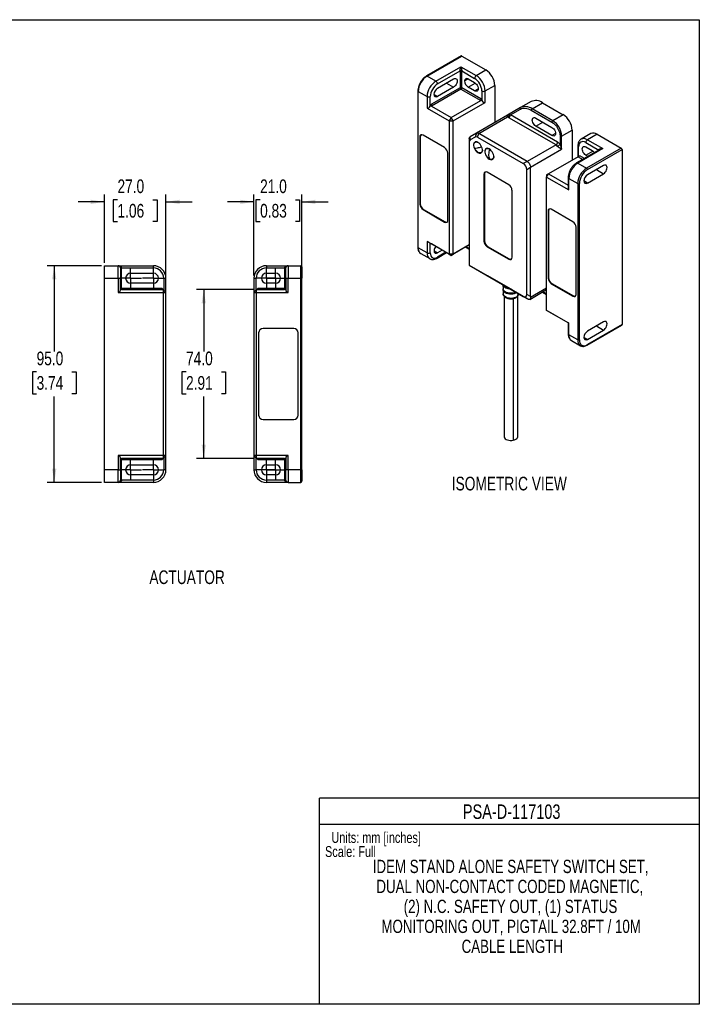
# Model space of a CAD drawing. Header units: millimetres. Extents: x 0 to 559, y 0 to 432.
# Tile 2 of 2: x 261 to 559, y 0 to 432. Entities that reach past the tile are written whole.
import ezdxf

# ---------------------------------------------------------------- set-up
doc = ezdxf.new("R2010")
doc.units = ezdxf.units.MM
doc.linetypes.add('CENTERX2', pattern=[20.32, 12.7, -2.54, 2.54, -2.54])
doc.layers.add('CENTER', color=40, linetype='CENTERX2')
doc.layers.add('DIMENSIONS', color=140, linetype='Continuous', lineweight=25)
doc.layers.add('TEXT', color=140, linetype='Continuous', lineweight=25)
doc.styles.add('SLDTEXTSTYLE0', font='TXT', dxfattribs={"width": 0.75})
doc.dimstyles.new('SLDDIMSTYLE1', dxfattribs={"dimtxt": 6, "dimasz": 6, "dimexe": 0, "dimexo": 0.0625, "dimgap": 1.5, "dimtad": 0, "dimtih": 1, "dimtoh": 1, "dimdec": 1, "dimrnd": 1e-09, "dimzin": 4, "dimdsep": 46, "dimtxsty": 'SLDTEXTSTYLE0', "dimsah": 1, "dimcen": 0.09, "dimadec": 0, "dimazin": 1, "dimtfac": 1, "dimtdec": 1, "dimtofl": 0, "dimtmove": 0, "dimatfit": 3, "dimfxl": 0, "dimfrac": 2, "dimtolj": 1, "dimtzin": 12, "dimarcsym": 0})
doc.dimstyles.new('SLDDIMSTYLE2', dxfattribs={"dimtxt": 6, "dimasz": 6, "dimexe": 0, "dimexo": 0.0625, "dimgap": 1.5, "dimtad": 0, "dimtih": 1, "dimtoh": 1, "dimdec": 1, "dimrnd": 1e-09, "dimzin": 4, "dimdsep": 46, "dimtxsty": 'SLDTEXTSTYLE0', "dimsah": 1, "dimcen": 0.09, "dimadec": 0, "dimazin": 1, "dimtfac": 1, "dimtdec": 1, "dimtmove": 0, "dimatfit": 0, "dimfxl": 0, "dimfrac": 2, "dimtolj": 1, "dimtzin": 12, "dimarcsym": 0})

# ---------------------------------------------------------------- blocks, each defined once
blk = doc.blocks.new('SW_NOTE_0')
at = {"layer": 'TEXT', "color": 0, "char_height": 6, "attachment_point": 1, "style": 'SLDTEXTSTYLE0'}
for s, insert in [('NOTES:', (0, 7.73)), ('1. DIMENSIONS CAN BE CHANGED BY MANUFACTURER WITHOUT NOTICE.', (4.5, -7.78)), ('2. DIMENSIONS DO NOT IMPLY TOLERANCE.', (4.5, -23.3))]:
    blk.add_mtext(s, dxfattribs=dict(at, insert=insert))
blk = doc.blocks.new('SW_NOTE_0_1')
at = {"layer": 'TEXT', "color": 0, "char_height": 5.8208, "attachment_point": 2, "style": 'SLDTEXTSTYLE0'}
for s, insert in [('IDEM STAND ALONE SAFETY SWITCH SET,', (72.21, 7.5)), ('DUAL NON-CONTACT CODED MAGNETIC,', (71.84, -1.26)), ('(2) N.C. SAFETY OUT, (1) STATUS', (72.14, -10.02)), ('MONITORING OUT, PIGTAIL 32.8FT / 10M', (72.43, -18.78)), ('CABLE LENGTH', (72.92, -27.54))]:
    blk.add_mtext(s, dxfattribs=dict(at, insert=insert))
blk = doc.blocks.new('_D_8')
at = {"layer": 'DIMENSIONS'}
for p, q in [((296.5, 323.91), (272.59, 323.91)), ((275.77, 323.91), (275.77, 286.27)), ((268.01, 277.3), (266.18, 277.3)), ((266.18, 277.3), (266.18, 267.77)), ((283.52, 277.3), (285.35, 277.3)), ((285.35, 277.3), (285.35, 267.77)), ((266.18, 267.77), (268.01, 267.77)), ((285.35, 267.77), (283.52, 267.77)), ((275.77, 228.91), (275.77, 266.55)), ((296.5, 228.91), (272.59, 228.91))]:
    blk.add_line(p, q, dxfattribs=at)
for points in [[(275.77, 323.91), (274.84, 317.91), (276.69, 317.91)], [(275.77, 228.91), (276.69, 234.91), (274.84, 234.91)]]:
    blk.add_solid(points, dxfattribs=at)
at = {"layer": 'DIMENSIONS', "char_height": 6, "attachment_point": 1, "style": 'SLDTEXTSTYLE0'}
for s, insert in [('95.0', (268.01, 286.25)), ('3.74', (268.01, 275.51))]:
    blk.add_mtext(s, dxfattribs=dict(at, insert=insert))
blk = doc.blocks.new('_D_9')
at = {"layer": 'DIMENSIONS'}
for p, q in [((297.77, 325.18), (297.77, 355.09)), ((324.77, 313.48), (324.77, 355.09)), ((297.77, 351.91), (286.23, 351.91)), ((303.51, 352.8), (301.68, 352.8)), ((301.68, 352.8), (301.68, 343.27)), ((319.02, 352.8), (320.85, 352.8)), ((320.85, 352.8), (320.85, 343.27)), ((324.77, 351.91), (336.3, 351.91)), ((301.68, 343.27), (303.51, 343.27)), ((320.85, 343.27), (319.02, 343.27))]:
    blk.add_line(p, q, dxfattribs=at)
for points in [[(297.77, 351.91), (291.77, 352.84), (291.77, 350.99)], [(324.77, 351.91), (330.77, 350.99), (330.77, 352.84)]]:
    blk.add_solid(points, dxfattribs=at)
at = {"layer": 'DIMENSIONS', "char_height": 6, "attachment_point": 1, "style": 'SLDTEXTSTYLE0'}
for s, insert in [('27.0', (303.51, 361.75)), ('1.06', (303.51, 351.01))]:
    blk.add_mtext(s, dxfattribs=dict(at, insert=insert))
blk = doc.blocks.new('SW_CENTERMARKSYMBOL_4')
at = {"layer": 'CENTER', "color": 0}
for p, q in [((0, 2.54), (0, 4.74)), ((-2.54, 0), (-4.74, 0)), ((0, 0), (-2.54, 0)), ((0, 0), (0, 2.54)), ((0, 0), (0, -2.54)), ((0, 0), (2.54, 0)), ((2.54, 0), (4.74, 0)), ((0, -2.54), (0, -4.74))]:
    blk.add_line(p, q, dxfattribs=at)
blk = doc.blocks.new('SW_CENTERMARKSYMBOL_5')
at = {"layer": 'CENTER', "color": 0}
for p, q in [((0, 2.54), (0, 4.74)), ((-2.54, 0), (-4.74, 0)), ((0, 0), (-2.54, 0)), ((0, 0), (0, 2.54)), ((0, 0), (0, -2.54)), ((0, 0), (2.54, 0)), ((2.54, 0), (4.74, 0)), ((0, -2.54), (0, -4.74))]:
    blk.add_line(p, q, dxfattribs=at)
blk = doc.blocks.new('SW_CENTERMARKSYMBOL_6')
at = {"layer": 'CENTER', "color": 0}
for p, q in [((0, 2.54), (0, 4.74)), ((-2.54, 0), (-4.74, 0)), ((0, 0), (-2.54, 0)), ((0, 0), (0, 2.54)), ((0, 0), (0, -2.54)), ((0, 0), (2.54, 0)), ((2.54, 0), (4.74, 0)), ((0, -2.54), (0, -4.74))]:
    blk.add_line(p, q, dxfattribs=at)
blk = doc.blocks.new('SW_CENTERMARKSYMBOL_7')
at = {"layer": 'CENTER', "color": 0}
for p, q in [((0, 2.54), (0, 4.74)), ((-2.54, 0), (-4.74, 0)), ((0, 0), (-2.54, 0)), ((0, 0), (0, 2.54)), ((0, 0), (0, -2.54)), ((0, 0), (2.54, 0)), ((2.54, 0), (4.74, 0)), ((0, -2.54), (0, -4.74))]:
    blk.add_line(p, q, dxfattribs=at)
blk = doc.blocks.new('_D_10')
at = {"layer": 'DIMENSIONS'}
for p, q in [((363.35, 319.68), (363.35, 355.09)), ((384.35, 321.88), (384.35, 355.09)), ((363.35, 351.91), (351.81, 351.91)), ((366.09, 352.8), (364.26, 352.8)), ((364.26, 352.8), (364.26, 343.27)), ((381.61, 352.8), (383.44, 352.8)), ((383.44, 352.8), (383.44, 343.27)), ((384.35, 351.91), (395.89, 351.91)), ((364.26, 343.27), (366.09, 343.27)), ((383.44, 343.27), (381.61, 343.27))]:
    blk.add_line(p, q, dxfattribs=at)
for points in [[(363.35, 351.91), (357.35, 352.84), (357.35, 350.99)], [(384.35, 351.91), (390.35, 350.99), (390.35, 352.84)]]:
    blk.add_solid(points, dxfattribs=at)
at = {"layer": 'DIMENSIONS', "char_height": 6, "attachment_point": 1, "style": 'SLDTEXTSTYLE0'}
for s, insert in [('21.0', (366.09, 361.75)), ('0.83', (366.09, 351.01))]:
    blk.add_mtext(s, dxfattribs=dict(at, insert=insert))
blk = doc.blocks.new('_D_11')
at = {"layer": 'DIMENSIONS'}
for p, q in [((363.28, 313.41), (338.17, 313.41)), ((341.35, 313.41), (341.35, 286.27)), ((333.59, 277.3), (331.76, 277.3)), ((331.76, 277.3), (331.76, 267.77)), ((349.11, 277.3), (350.94, 277.3)), ((350.94, 277.3), (350.94, 267.77)), ((331.76, 267.77), (333.59, 267.77)), ((350.94, 267.77), (349.11, 267.77)), ((341.35, 239.41), (341.35, 266.55)), ((363.28, 239.41), (338.17, 239.41))]:
    blk.add_line(p, q, dxfattribs=at)
for points in [[(341.35, 313.41), (340.43, 307.41), (342.27, 307.41)], [(341.35, 239.41), (342.27, 245.41), (340.43, 245.41)]]:
    blk.add_solid(points, dxfattribs=at)
at = {"layer": 'DIMENSIONS', "char_height": 6, "attachment_point": 1, "style": 'SLDTEXTSTYLE0'}
for s, insert in [('74.0', (333.59, 286.25)), ('2.91', (333.59, 275.51))]:
    blk.add_mtext(s, dxfattribs=dict(at, insert=insert))
blk = doc.blocks.new('SW_CENTERMARKSYMBOL_8')
at = {"layer": 'CENTER', "color": 0}
for p, q in [((0, 2.54), (0, 4.74)), ((-2.54, 0), (-4.74, 0)), ((0, 0), (-2.54, 0)), ((0, 0), (0, 2.54)), ((0, 0), (0, -2.54)), ((0, 0), (2.54, 0)), ((2.54, 0), (4.74, 0)), ((0, -2.54), (0, -4.74))]:
    blk.add_line(p, q, dxfattribs=at)
blk = doc.blocks.new('SW_CENTERMARKSYMBOL_9')
at = {"layer": 'CENTER', "color": 0}
for p, q in [((0, 2.54), (0, 4.74)), ((-2.54, 0), (-4.74, 0)), ((0, 0), (-2.54, 0)), ((0, 0), (0, 2.54)), ((0, 0), (0, -2.54)), ((0, 0), (2.54, 0)), ((2.54, 0), (4.74, 0)), ((0, -2.54), (0, -4.74))]:
    blk.add_line(p, q, dxfattribs=at)
blk = doc.blocks.new('SW_CENTERMARKSYMBOL_10')
at = {"layer": 'CENTER', "color": 0}
for p, q in [((0, 2.54), (0, 4.74)), ((-2.54, 0), (-4.74, 0)), ((0, 0), (-2.54, 0)), ((0, 0), (0, 2.54)), ((0, 0), (0, -2.54)), ((0, 0), (2.54, 0)), ((2.54, 0), (4.74, 0)), ((0, -2.54), (0, -4.74))]:
    blk.add_line(p, q, dxfattribs=at)
blk = doc.blocks.new('SW_CENTERMARKSYMBOL_11')
at = {"layer": 'CENTER', "color": 0}
for p, q in [((0, 2.54), (0, 4.74)), ((-2.54, 0), (-4.74, 0)), ((0, 0), (-2.54, 0)), ((0, 0), (0, 2.54)), ((0, 0), (0, -2.54)), ((0, 0), (2.54, 0)), ((2.54, 0), (4.74, 0)), ((0, -2.54), (0, -4.74))]:
    blk.add_line(p, q, dxfattribs=at)

msp = doc.modelspace()

# ---------------------------------------------------------------- linework, layer by layer
at = {"color": 7, "linetype": 'Continuous'}
for p, q in [((0, 431.8), (558.8, 431.8)), ((558.8, 431.8), (558.8, 0)), ((558.8, 0), (0, 0))]:
    msp.add_line(p, q, dxfattribs=at)
for p, q in [((454.3, 415.89), (439.1, 407.11)), ((439.35, 407.09), (454.55, 415.86)), ((454.55, 415.86), (465.16, 409.74)), ((443.24, 404.84), (454.2, 411.17)), ((454.2, 411.17), (460.91, 407.29)), ((443.24, 404.84), (439.35, 407.09)), ((443.94, 403.62), (453.84, 409.33)), ((453.84, 409.33), (453.84, 401.98)), ((454.55, 409.33), (460.21, 406.06)), ((454.55, 401.98), (454.55, 409.33)), ((460.91, 407.29), (465.16, 409.74)), ((453.84, 401.98), (441.26, 394.72)), ((443.94, 401.74), (451.01, 405.82)), ((451.01, 402.23), (443.94, 398.14)), ((447.9, 404.02), (451.01, 402.23)), ((462.89, 397.16), (454.55, 401.98)), ((455.82, 404.92), (457.38, 405.82)), ((457.38, 405.82), (460.21, 404.19)), ((457.38, 402.23), (460.47, 404.01)), ((460.21, 400.59), (457.38, 402.23)), ((464.8, 400.55), (469.05, 403)), ((469.05, 403), (469.05, 386.67)), ((435.31, 400.55), (435.31, 331.96)), ((435.46, 400.35), (439.35, 398.1)), ((435.46, 331.76), (435.46, 400.35)), ((439.35, 398.1), (439.35, 393.04)), ((440.76, 393.86), (440.76, 398.1)), ((454.2, 401.37), (441.26, 393.9)), ((442.39, 399.04), (443.94, 398.14)), ((454.2, 401.37), (462.89, 396.35)), ((460.21, 400.59), (461.76, 401.49)), ((463.39, 400.55), (463.39, 396.31)), ((464.8, 395.49), (464.8, 400.55)), ((439.35, 393.04), (449.1, 387.41)), ((441.26, 394.72), (440.76, 393.86)), ((441.26, 393.9), (449.95, 388.88)), ((449.95, 388.88), (462.89, 396.35)), ((450.8, 387.41), (464.8, 395.49)), ((462.89, 397.16), (463.39, 396.31)), ((480.41, 393.24), (474.64, 389.9)), ((485.01, 395.89), (480.41, 393.24)), ((485.41, 392.74), (490.01, 395.39)), ((490.01, 395.39), (499.1, 390.14)), ((449.95, 388.88), (449.1, 387.41)), ((450.8, 387.41), (449.95, 388.88)), ((474.64, 389.9), (460.99, 382.03)), ((461.99, 381.93), (474.68, 389.25)), ((474.61, 389.85), (474.64, 389.9)), ((474.64, 389.9), (474.74, 389.95)), ((495.92, 376.88), (475.2, 388.83)), ((475.91, 390.06), (480.31, 392.6)), ((496.62, 378.1), (475.91, 390.06)), ((485.06, 392.13), (494.15, 386.88)), ((494.5, 387.49), (485.41, 392.74)), ((487.08, 388.67), (494.15, 384.59)), ((499.1, 390.14), (494.5, 387.49)), ((449.1, 387.41), (449.1, 328.94)), ((449.1, 387.41), (450.8, 387.41)), ((450.8, 328.94), (450.8, 387.41)), ((487.08, 385.08), (490.19, 386.88)), ((494.15, 381), (487.08, 385.08)), ((436.16, 380.34), (436.38, 380.47)), ((436.16, 380.34), (436.16, 350.95)), ((436.38, 380.47), (436.38, 351.07)), ((447.05, 375.69), (437.58, 381.16)), ((460.97, 382.01), (458.31, 380.48)), ((458.31, 379.09), (458.31, 380.48)), ((460.47, 380.34), (458.31, 379.09)), ((460.97, 382.01), (460.47, 380.34)), ((461.53, 380.23), (462.03, 381.91)), ((461.53, 380.23), (481.55, 368.68)), ((483.24, 369.66), (462.03, 381.91)), ((495.7, 381.9), (494.15, 381)), ((497.68, 380.76), (497.68, 377.16)), ((498.39, 380.76), (502.99, 383.41)), ((498.39, 375.04), (498.39, 380.76)), ((502.99, 383.41), (502.99, 370.18)), ((511.2, 381.84), (506.95, 379.4)), ((513.95, 381.57), (509.7, 379.12)), ((513.95, 381.57), (524.55, 375.45)), ((457.87, 379.51), (457.87, 378.12)), ((457.87, 378.12), (457.87, 324.13)), ((460.73, 378.24), (460.44, 378.07)), ((495.92, 376.88), (483.33, 369.61)), ((505.52, 376.47), (505.52, 371.65)), ((505.81, 371.82), (505.81, 376.06)), ((509, 377.9), (514.65, 374.63)), ((509, 376.02), (511.83, 374.39)), ((509.7, 379.12), (516.42, 375.25)), ((448.47, 343.85), (448.47, 373.24)), ((461.83, 373.57), (461.69, 373.49)), ((463.07, 373.47), (463.26, 373.5)), ((463.09, 373.48), (463.38, 373.65)), ((465.68, 375.38), (465.39, 375.21)), ((484.74, 367.16), (498.39, 375.04)), ((505.6, 371.69), (492.66, 364.22)), ((515.17, 374.86), (504.96, 368.97)), ((516.42, 375.25), (505.46, 368.92)), ((505.6, 371.69), (507.64, 370.52)), ((508.35, 370.92), (506.31, 372.1)), ((509, 372.43), (512.09, 374.21)), ((509.98, 371.86), (509, 372.43)), ((524.55, 375.45), (509.35, 366.67)), ((509.7, 366.06), (524.91, 374.84)), ((514.65, 374.63), (514.71, 374.59)), ((514.65, 374.63), (514.65, 374.56)), ((524.91, 374.84), (524.91, 298.08)), ((466.78, 370.71), (466.64, 370.63)), ((468.02, 370.61), (468.21, 370.64)), ((468.04, 370.62), (468.33, 370.79)), ((483.24, 369.66), (481.55, 368.68)), ((483.05, 366.08), (484.74, 367.06)), ((484.74, 310.35), (484.74, 367.06)), ((505.46, 368.92), (509.35, 366.67)), ((516.77, 367.86), (509.7, 363.77)), ((464.31, 364.1), (464.52, 364.22)), ((464.31, 364.1), (464.31, 334.7)), ((464.52, 364.22), (464.52, 334.82)), ((475.2, 359.44), (465.72, 364.91)), ((483.05, 311.33), (483.05, 366.08)), ((491.81, 362.75), (492.66, 364.22)), ((492.66, 364.22), (491.81, 363.73)), ((491.81, 363.73), (491.81, 362.75)), ((491.81, 304.29), (491.81, 362.75)), ((491.81, 362.75), (501.57, 357.12)), ((492.66, 364.22), (501.28, 359.25)), ((509.7, 360.18), (516.77, 364.26)), ((513.66, 366.06), (516.77, 364.26)), ((501.28, 362.59), (501.28, 357.77)), ((501.57, 362.18), (505.46, 359.94)), ((501.57, 357.12), (501.57, 362.18)), ((505.46, 359.94), (505.46, 291.35)), ((506.17, 291.35), (506.17, 359.94)), ((509.7, 360.18), (508.15, 361.08)), ((476.61, 327.6), (476.61, 356.99)), ((436.16, 350.95), (436.38, 351.07)), ((437.58, 348.5), (437.79, 348.62)), ((437.58, 348.5), (447.05, 343.03)), ((437.79, 348.62), (447.27, 343.15)), ((492.45, 347.85), (492.66, 347.97)), ((492.45, 347.85), (492.45, 318.46)), ((492.66, 347.97), (492.66, 318.58)), ((503.34, 343.2), (493.86, 348.67)), ((447.27, 343.15), (447.05, 343.03)), ((504.75, 311.35), (504.75, 340.75)), ((449.1, 328.94), (439.35, 334.58)), ((439.35, 334.58), (439.35, 329.51)), ((440.76, 333.76), (441.26, 333.47)), ((440.76, 329.51), (440.76, 333.76)), ((449.95, 328.45), (441.26, 333.47)), ((441.26, 333.47), (441.26, 333.47)), ((457.87, 333.03), (449.95, 328.45)), ((457.87, 333.03), (450.8, 328.94)), ((464.31, 334.7), (464.52, 334.82)), ((439.35, 329.51), (435.46, 331.76)), ((436.6, 329.24), (440.49, 327)), ((442.39, 330.45), (443.94, 329.56)), ((443.74, 327.22), (447.91, 329.63)), ((445.99, 330.74), (443.94, 329.56)), ((447.62, 329.8), (443.94, 327.68)), ((450.8, 328.94), (449.1, 328.94)), ((449.1, 328.94), (449.95, 328.45)), ((449.95, 328.45), (450.8, 328.94)), ((456.24, 332.08), (457.87, 331.14)), ((457.87, 331.47), (456.53, 332.25)), ((465.72, 332.25), (465.93, 332.38)), ((465.72, 332.25), (475.2, 326.78)), ((465.93, 332.38), (475.41, 326.91)), ((297.77, 318.41), (297.77, 323.91)), ((297.77, 323.91), (303.77, 323.91)), ((303.77, 318.41), (303.77, 323.91)), ((303.77, 323.91), (319.27, 323.91)), ((319.27, 322.91), (319.27, 323.91)), ((368.85, 323.91), (368.85, 322.91)), ((368.85, 323.91), (378.35, 323.91)), ((378.35, 323.91), (378.35, 318.41)), ((378.35, 323.91), (383.85, 323.91)), ((383.85, 323.91), (383.85, 318.41)), ((457.87, 324.13), (481.55, 310.46)), ((457.87, 324.13), (465.65, 319.64)), ((475.2, 326.78), (475.41, 326.91)), ((304.77, 322.91), (305.27, 322.91)), ((305.27, 313.91), (305.27, 322.91)), ((305.27, 322.91), (319.27, 322.91)), ((309.27, 320.61), (319.27, 320.61)), ((368.85, 322.91), (376.85, 322.91)), ((368.85, 320.61), (372.85, 320.61)), ((376.85, 322.91), (376.85, 313.91)), ((376.85, 322.91), (377.35, 322.91)), ((297.77, 234.41), (297.77, 318.41)), ((297.77, 318.41), (303.77, 318.41)), ((303.77, 318.41), (304.77, 318.41)), ((303.77, 318.41), (303.77, 312.21)), ((304.77, 313.21), (304.77, 318.41)), ((319.27, 316.21), (309.27, 316.21)), ((323.77, 318.41), (323.77, 313.21)), ((323.77, 318.41), (324.77, 318.41)), ((324.77, 312.21), (324.77, 318.41)), ((363.35, 318.41), (364.35, 318.41)), ((363.35, 318.41), (363.35, 312.21)), ((364.35, 313.21), (364.35, 318.41)), ((372.85, 316.21), (368.85, 316.21)), ((377.35, 318.41), (378.35, 318.41)), ((377.35, 318.41), (377.35, 313.21)), ((378.35, 318.41), (383.85, 318.41)), ((378.35, 312.21), (378.35, 318.41)), ((383.85, 318.41), (384.35, 318.41)), ((383.85, 318.41), (383.85, 234.41)), ((384.35, 234.41), (384.35, 318.41)), ((476.91, 313.14), (466.01, 319.43)), ((483.54, 309.31), (469.96, 317.15)), ((469.96, 317.15), (476.68, 313.27)), ((472.65, 315.6), (472.7, 313.79)), ((492.45, 318.46), (492.66, 318.58)), ((493.86, 316.01), (494.08, 316.13)), ((493.86, 316.01), (503.34, 310.54)), ((494.08, 316.13), (503.55, 310.66)), ((303.77, 312.21), (323.57, 312.21)), ((305.27, 313.91), (304.77, 313.91)), ((305.27, 313.41), (305.27, 313.91)), ((323.07, 313.91), (305.27, 313.91)), ((305.27, 313.41), (323.57, 313.41)), ((323.57, 313.41), (323.07, 313.91)), ((323.57, 313.41), (323.57, 312.21)), ((324.77, 312.21), (323.57, 313.41)), ((323.57, 312.21), (323.57, 240.61)), ((323.57, 312.21), (324.77, 312.21)), ((324.77, 240.61), (324.77, 312.21)), ((364.55, 313.41), (363.35, 312.21)), ((363.35, 312.21), (364.55, 312.21)), ((363.35, 312.21), (363.35, 240.61)), ((364.55, 313.41), (365.05, 313.91)), ((364.55, 312.21), (364.55, 313.41)), ((364.55, 313.41), (376.85, 313.41)), ((364.55, 240.61), (364.55, 312.21)), ((364.55, 312.21), (378.35, 312.21)), ((376.85, 313.91), (365.05, 313.91)), ((377.35, 313.91), (376.85, 313.91)), ((376.85, 313.91), (376.85, 313.41)), ((472.71, 313.33), (472.76, 311.51)), ((473.72, 314.76), (473.77, 314.79)), ((476.68, 313.27), (476.68, 313.27)), ((479.11, 311.87), (479.08, 310.63)), ((479.48, 311.51), (479.48, 311.65)), ((484.74, 310.35), (483.05, 311.33)), ((484.43, 309.15), (491.81, 313.41)), ((491.81, 314.09), (484.76, 310.01)), ((489.99, 312.36), (491.81, 311.3)), ((491.81, 311.47), (490.14, 312.44)), ((473.12, 310.56), (473.12, 248.98)), ((477.17, 309.54), (477.17, 247.36)), ((479.12, 248.98), (479.12, 310.57)), ((481.55, 310.46), (483.66, 309.24)), ((503.34, 310.54), (503.55, 310.66)), ((501.57, 298.66), (491.81, 304.29)), ((492.66, 303.8), (491.81, 304.29)), ((501.28, 298.82), (492.66, 303.8)), ((501.28, 298.82), (501.28, 294)), ((501.57, 293.59), (501.57, 298.66)), ((516.77, 299.27), (509.7, 295.19)), ((524.91, 298.08), (509.7, 289.31)), ((365.45, 294.41), (365.45, 258.41)), ((380.85, 296.41), (367.45, 296.41)), ((382.85, 258.41), (382.85, 294.41)), ((509.6, 289.08), (524.8, 297.85)), ((509.7, 291.59), (516.77, 295.67)), ((513.66, 297.47), (516.77, 295.67)), ((505.46, 291.35), (501.57, 293.59)), ((502.68, 291.1), (502.71, 291.07)), ((502.71, 291.07), (506.6, 288.83)), ((509.7, 291.59), (508.15, 292.49)), ((506.6, 288.83), (506.84, 288.74)), ((506.6, 288.83), (506.8, 288.73)), ((367.45, 256.41), (380.85, 256.41)), ((323.57, 240.61), (303.77, 240.61)), ((303.77, 240.61), (303.77, 234.41)), ((304.77, 234.41), (304.77, 239.61)), ((304.77, 238.91), (305.27, 238.91)), ((323.57, 239.41), (305.27, 239.41)), ((305.27, 238.91), (305.27, 239.41)), ((305.27, 229.91), (305.27, 238.91)), ((305.27, 238.91), (323.07, 238.91)), ((323.07, 238.91), (323.57, 239.41)), ((324.77, 240.61), (323.57, 240.61)), ((323.57, 240.61), (323.57, 239.41)), ((323.57, 239.41), (324.77, 240.61)), ((323.77, 239.61), (323.77, 234.41)), ((324.77, 234.41), (324.77, 240.61)), ((364.55, 240.61), (363.35, 240.61)), ((363.35, 240.61), (364.55, 239.41)), ((363.35, 240.61), (363.35, 234.41)), ((364.35, 234.41), (364.35, 239.61)), ((378.35, 240.61), (364.55, 240.61)), ((364.55, 239.41), (364.55, 240.61)), ((376.85, 239.41), (364.55, 239.41)), ((365.05, 238.91), (364.55, 239.41)), ((365.05, 238.91), (376.85, 238.91)), ((376.85, 239.41), (376.85, 238.91)), ((376.85, 238.91), (377.35, 238.91)), ((376.85, 238.91), (376.85, 229.91)), ((377.35, 239.61), (377.35, 234.41)), ((378.35, 234.41), (378.35, 240.61)), ((303.77, 234.41), (297.77, 234.41)), ((297.77, 228.91), (297.77, 234.41)), ((303.77, 228.91), (303.77, 234.41)), ((303.77, 234.41), (304.77, 234.41)), ((309.27, 236.61), (319.27, 236.61)), ((324.77, 234.41), (323.77, 234.41)), ((363.35, 234.41), (364.35, 234.41)), ((368.85, 236.61), (372.85, 236.61)), ((378.35, 234.41), (377.35, 234.41)), ((378.35, 234.41), (378.35, 228.91)), ((383.85, 234.41), (378.35, 234.41)), ((383.85, 234.41), (383.85, 228.91)), ((384.35, 234.41), (383.85, 234.41)), ((303.77, 228.91), (297.77, 228.91)), ((319.27, 228.91), (303.77, 228.91)), ((305.27, 229.91), (304.77, 229.91)), ((319.27, 229.91), (305.27, 229.91)), ((319.27, 232.21), (309.27, 232.21)), ((319.27, 229.91), (319.27, 228.91)), ((372.85, 232.21), (368.85, 232.21)), ((376.85, 229.91), (368.85, 229.91)), ((368.85, 229.91), (368.85, 228.91)), ((378.35, 228.91), (368.85, 228.91)), ((377.35, 229.91), (376.85, 229.91)), ((378.35, 228.91), (383.85, 228.91))]:
    msp.add_line(p, q)
at = {"color": 140, "linetype": 'Continuous', "lineweight": 18}
msp.add_line((558.8, 0), (558.8, 90.42), dxfattribs=at)
at = {"color": 7, "linetype": 'Continuous', "lineweight": 18}
msp.add_line((558.8, 0), (318.87, 0), dxfattribs=at)
at = {"flags": 128}
for points in [[(451.01, 405.82), (451.42, 405.99), (451.79, 406.03), (452.11, 405.93), (452.36, 405.7), (452.52, 405.36), (452.57, 404.92), (452.52, 404.43), (452.36, 403.9), (452.11, 403.39), (451.79, 402.92), (451.42, 402.52), (451.01, 402.23)], [(460.21, 404.19), (460.61, 403.89), (460.98, 403.5), (461.31, 403.03), (461.55, 402.51), (461.71, 401.99), (461.76, 401.49), (461.71, 401.06), (461.55, 400.71), (461.31, 400.48), (460.98, 400.39), (460.61, 400.42), (460.21, 400.59)], [(487.08, 385.08), (486.67, 385.38), (486.3, 385.77), (485.98, 386.24), (485.73, 386.76), (485.57, 387.28), (485.52, 387.78), (485.57, 388.21), (485.73, 388.55), (485.98, 388.78), (486.3, 388.88), (486.67, 388.85), (487.08, 388.67)], [(494.15, 384.59), (494.55, 384.3), (494.93, 383.9), (495.25, 383.43), (495.49, 382.92), (495.65, 382.39), (495.7, 381.9), (495.65, 381.46), (495.49, 381.12), (495.25, 380.89), (494.93, 380.79), (494.55, 380.83), (494.15, 381)], [(461.69, 377.98), (461.23, 378.18), (460.79, 378.24), (460.4, 378.16), (460.09, 377.93), (459.87, 377.58), (459.76, 377.12), (459.76, 376.58), (459.87, 375.99), (460.09, 375.38), (460.4, 374.8), (460.79, 374.27), (461.23, 373.82), (461.69, 373.49)], [(460.2, 375.47), (460, 376.06), (459.9, 376.62), (459.91, 377.14), (460.02, 377.58), (460.24, 377.91), (460.54, 378.12), (460.92, 378.19), (461.34, 378.13), (461.73, 377.96)], [(460.55, 378.21), (460.52, 378.18), (460.42, 378.06)], [(461.69, 373.49), (462.16, 373.28), (462.59, 373.22), (462.98, 373.31), (463.29, 373.53), (463.51, 373.89), (463.62, 374.35), (463.62, 374.89), (463.51, 375.48), (463.29, 376.08), (462.98, 376.67), (462.59, 377.2), (462.16, 377.64), (461.69, 377.98)], [(509, 372.43), (508.59, 372.72), (508.22, 373.12), (507.9, 373.59), (507.65, 374.1), (507.49, 374.63), (507.44, 375.12), (507.49, 375.56), (507.65, 375.9), (507.9, 376.13), (508.22, 376.23), (508.59, 376.19), (509, 376.02)], [(463.64, 374.65), (463.62, 374.41), (463.5, 373.97), (463.29, 373.64), (462.98, 373.43), (462.61, 373.35), (462.18, 373.42), (461.73, 373.63), (461.29, 373.96), (460.87, 374.39), (460.5, 374.91), (460.2, 375.47)], [(466.64, 375.12), (466.18, 375.32), (465.74, 375.39), (465.35, 375.3), (465.04, 375.07), (464.82, 374.72), (464.71, 374.26), (464.71, 373.72), (464.82, 373.13), (465.04, 372.52), (465.35, 371.94), (465.74, 371.41), (466.18, 370.96), (466.64, 370.63)], [(466.71, 370.75), (466.26, 371.07), (465.84, 371.5), (465.47, 372.01), (465.17, 372.58), (464.96, 373.16), (464.85, 373.73), (464.85, 374.25), (464.96, 374.7), (465.17, 375.04), (465.47, 375.25), (465.84, 375.34), (466.26, 375.28), (466.71, 375.08)], [(465.49, 375.35), (465.46, 375.32), (465.37, 375.2)], [(466.64, 370.63), (467.11, 370.43), (467.54, 370.37), (467.93, 370.45), (468.24, 370.68), (468.46, 371.03), (468.57, 371.49), (468.57, 372.03), (468.46, 372.62), (468.24, 373.23), (467.93, 373.81), (467.54, 374.34), (467.11, 374.79), (466.64, 375.12)], [(468.59, 371.79), (468.57, 371.58), (468.46, 371.14), (468.25, 370.8), (467.95, 370.58), (467.58, 370.5), (467.16, 370.56), (466.71, 370.75)], [(516.77, 364.26), (517.18, 364.56), (517.55, 364.95), (517.87, 365.42), (518.12, 365.94), (518.28, 366.46), (518.33, 366.96), (518.28, 367.39), (518.12, 367.74), (517.87, 367.97), (517.55, 368.06), (517.18, 368.03), (516.77, 367.86)], [(478.33, 312.32), (478.22, 312.27), (477.62, 312.05), (476.94, 311.91), (476.24, 311.85), (475.52, 311.88), (474.83, 311.99), (474.2, 312.19), (473.66, 312.45), (473.22, 312.78), (472.9, 313.15), (472.73, 313.55), (472.7, 313.79)], [(472.71, 313.33), (472.72, 313.5), (472.73, 313.56)], [(478.72, 312.09), (478.21, 311.81), (477.61, 311.59), (476.94, 311.45), (476.24, 311.4), (475.52, 311.42), (474.84, 311.54), (474.21, 311.73), (473.66, 312), (473.23, 312.32), (472.91, 312.69), (472.74, 313.09), (472.71, 313.33)], [(479.08, 310.63), (478.69, 310.3), (478.19, 310.01), (477.59, 309.8), (476.93, 309.66), (476.23, 309.6), (475.53, 309.63), (474.86, 309.74), (474.24, 309.93), (473.7, 310.2), (473.27, 310.52), (472.96, 310.88), (472.79, 311.27), (472.76, 311.51)], [(478.61, 312.16), (478.17, 311.92), (477.58, 311.71), (476.93, 311.57), (476.23, 311.51), (475.54, 311.54), (474.86, 311.65), (474.25, 311.84), (473.71, 312.1), (473.28, 312.42), (472.97, 312.78), (472.8, 313.17), (472.77, 313.41)], [(473.71, 314.82), (473.68, 314.81), (473.66, 314.79)], [(516.77, 295.67), (517.18, 295.97), (517.55, 296.36), (517.87, 296.84), (518.12, 297.35), (518.28, 297.87), (518.33, 298.37), (518.28, 298.8), (518.12, 299.15), (517.87, 299.38), (517.55, 299.48), (517.18, 299.44), (516.77, 299.27)], [(473.12, 248.98), (473.14, 248.75), (473.31, 248.37), (473.61, 248.02), (474.04, 247.73), (474.58, 247.49), (475.19, 247.33), (475.85, 247.25), (476.52, 247.26), (477.17, 247.36)], [(477.17, 247.36), (477.77, 247.53), (478.28, 247.78), (478.69, 248.09), (478.97, 248.44), (479.1, 248.82), (479.12, 248.98)]]:
    msp.add_lwpolyline(points, dxfattribs=at)
for centre, radius, start, end in [((454.4, 415.66), 0.251, 54.3824, 114.3071), ((443.87, 399.99), 8.42, 122.4763, 177.5237), ((439.2, 406.89), 0.24, 52.7462, 115.9605), ((454.2, 408.65), 0.769, 62.6097, 117.3903), ((456.77, 405.07), 0.961, 50.7967, 189.214), ((461.74, 405.99), 1.54, 122.6055, 177.3945), ((456.39, 400.19), 8.42, 2.4764, 57.5236), ((460.64, 402.64), 8.42, 2.4764, 57.5236), ((447.75, 397.74), 8.42, 122.4763, 177.5237), ((445.76, 398.89), 3.38, 122.6055, 177.3945), ((442.41, 403.55), 1.54, 2.6055, 57.3945), ((454.2, 401.3), 0.769, 62.6097, 117.3903), ((454.61, 402.02), 0.768, 182.6055, 237.3945), ((453.78, 402.02), 0.768, 302.6055, 357.3945), ((459.2, 405.07), 3.38, 182.6055, 237.3945), ((435.56, 400.58), 0.251, 185.7086, 245.6241), ((440.05, 399.47), 1.54, 242.6097, 297.3903), ((443.34, 398.89), 0.961, 170.786, 309.2033), ((464.1, 401.92), 1.54, 242.6097, 297.3903), ((480.68, 392.86), 0.461, 126.3512, 215.1851), ((482.48, 388.65), 5.03, 54.3818, 114.314), ((487.08, 391.3), 5.03, 54.3818, 114.314), ((474.29, 390.49), 1.3, 287.0727, 341.4718), ((474.37, 390.13), 1.54, 302.6055, 357.3945), ((485.82, 392.09), 0.768, 122.6055, 177.3945), ((494.58, 383.05), 8.42, 2.4764, 57.5236), ((494.92, 386.84), 0.768, 122.6055, 177.3945), ((489.98, 380.39), 8.42, 2.4764, 57.5236), ((437.03, 380.48), 0.873, 50.7967, 189.214), ((437.43, 380.56), 1.06, 134.4113, 184.8208), ((498.04, 381.44), 0.769, 242.6097, 297.3903), ((512.34, 379.33), 2.76, 54.3411, 114.3485), ((445.4, 373.1), 3.07, 2.6055, 57.3945), ((457.84, 392.92), 17.71, 281.6213, 288.0224), ((495.09, 378.17), 1.54, 302.6055, 357.3945), ((494.57, 374.65), 2.6, 37.9787, 58.8941), ((494.71, 379.55), 3.81, 300.1044, 321.2295), ((506.02, 376.52), 0.504, 186.1088, 245.5892), ((508.09, 376.87), 2.77, 54.3965, 113.7049), ((510.53, 377.83), 1.54, 122.6055, 177.3945), ((460.49, 379.45), 3.99, 265.9229, 283.3527), ((475.12, 372.61), 8.76, 163.6563, 179.3597), ((471.42, 372.61), 5.07, 178.8923, 201.561), ((510.2, 371.77), 3.08, 33.6542, 58.2404), ((524.14, 374.8), 0.768, 2.6055, 57.3945), ((509.98, 361.82), 8.42, 122.4764, 177.5236), ((505.17, 368.52), 0.491, 53.6426, 115.6687), ((465.17, 364.24), 0.873, 50.7967, 189.214), ((465.57, 364.31), 1.06, 134.4113, 184.8208), ((513.87, 359.57), 8.42, 122.4764, 177.5236), ((511.53, 360.93), 3.38, 122.6055, 177.3945), ((508.94, 366.03), 0.768, 2.6055, 57.3945), ((473.54, 356.86), 3.07, 2.6055, 57.3945), ((501.77, 362.63), 0.492, 184.4849, 246.3519), ((505.81, 360.62), 0.769, 242.6097, 297.3903), ((509.1, 360.93), 0.961, 170.786, 309.2033), ((439.24, 351.09), 3.07, 182.6055, 237.3945), ((439.45, 351.21), 3.07, 182.6055, 237.3945), ((493.31, 347.99), 0.873, 50.7967, 189.214), ((493.72, 348.06), 1.06, 134.4113, 184.8208), ((447.61, 343.71), 0.873, 230.7967, 9.214), ((447.87, 344.02), 1.06, 235.1825, 285.5864), ((501.68, 340.61), 3.07, 2.6055, 57.3945), ((467.38, 334.84), 3.07, 182.6055, 237.3945), ((467.59, 334.96), 3.07, 182.6055, 237.3945), ((435.56, 331.99), 0.251, 185.6948, 245.6253), ((438.21, 331.49), 2.76, 174.3376, 234.3502), ((442.11, 329.24), 2.77, 174.3928, 233.7091), ((440.05, 330.88), 1.54, 242.6097, 297.3903), ((443.34, 330.3), 0.961, 170.786, 309.2033), ((445.76, 330.3), 3.37, 141.45, 177.344), ((303.77, 322.91), 1, 0, 90), ((319.27, 318.41), 5.5, 0, 90), ((368.85, 318.41), 5.5, 90, 180), ((378.35, 322.91), 1, 90, 180), ((383.85, 323.41), 0.5, 0, 90), ((443.44, 327.63), 0.505, 306.3695, 5.5616), ((475.75, 327.46), 0.873, 230.7967, 9.214), ((476.01, 327.77), 1.06, 235.1825, 285.5864), ((309.27, 318.41), 2.2, 90, 270), ((319.27, 318.41), 2.2, 0, 90), ((368.85, 318.41), 2.2, 90, 270), ((372.85, 318.41), 2.2, 0, 90), ((319.27, 318.41), 2.2, 270, 0), ((372.85, 318.41), 2.2, 270, 0), ((475.46, 316.89), 3.09, 205.0014, 275.004), ((475.44, 317.01), 3.06, 209.0504, 270.955), ((475.33, 317.59), 3.21, 222.7264, 257.279), ((495.52, 318.6), 3.07, 182.6055, 237.3945), ((495.73, 318.72), 3.07, 182.6055, 237.3945), ((303.77, 313.21), 1, 270, 0), ((305.27, 313.91), 0.5, 180, 270), ((376.85, 313.91), 0.5, 270, 0), ((378.35, 313.21), 1, 180, 270), ((475.44, 317.69), 3.37, 228.7086, 257.7182), ((476.15, 316.54), 4.77, 232.3124, 297.4565), ((475.57, 317.64), 3.42, 227.5224, 258.9996), ((476.16, 316.28), 4.58, 230.9615, 299.1984), ((478.15, 311.58), 1.32, 314.6045, 357.3277), ((503.89, 311.21), 0.873, 230.7967, 9.214), ((478.79, 310.63), 0.29, 317.8174, 0.2428), ((504.16, 311.53), 1.06, 235.1825, 285.5864), ((524.66, 298.06), 0.246, 305.0133, 6.2988), ((367.45, 294.41), 2, 90, 180), ((380.85, 294.41), 2, 0, 90), ((501.78, 294.05), 0.503, 185.6948, 245.6253), ((511.53, 292.34), 3.38, 122.6055, 177.3945), ((504.26, 293.29), 2.71, 173.5742, 234.1), ((508.14, 291.04), 2.69, 173.4667, 235.2211), ((505.81, 292.03), 0.769, 242.6097, 297.3903), ((509.1, 292.34), 0.961, 170.786, 309.2033), ((509.45, 289.28), 0.252, 305.7064, 5.6196), ((367.45, 258.41), 2, 180, 270), ((380.85, 258.41), 2, 270, 0), ((303.77, 239.61), 1, 0, 90), ((305.27, 238.91), 0.5, 90, 180), ((376.85, 238.91), 0.5, 0, 90), ((378.35, 239.61), 1, 90, 180), ((309.27, 234.41), 2.2, 90, 270), ((319.27, 234.41), 2.2, 0, 90), ((319.27, 234.41), 2.2, 270, 0), ((319.27, 234.41), 5.5, 270, 0), ((368.85, 234.41), 5.5, 180, 270), ((368.85, 234.41), 2.2, 90, 270), ((372.85, 234.41), 2.2, 0, 90), ((372.85, 234.41), 2.2, 270, 0), ((303.77, 229.91), 1, 270, 0), ((378.35, 229.91), 1, 180, 270), ((383.85, 229.41), 0.5, 270, 0)]:
    msp.add_arc(centre, radius, start, end)
for centre, major_axis, ratio, start_param, end_param in [((440.05, 394.27), (0.71, 1.22), 0.577335, 3.141633, 4.71243), ((441.61, 394.51), (0.354, 0.612), 0.577335, 1.570837, 3.141633), ((462.54, 396.96), (-0.354, 0.612), 0.577335, 3.141552, 4.712348), ((464.1, 396.72), (-0.71, 1.22), 0.577335, 1.570756, 3.141552), ((460.87, 381.96), (3, 1.73), 0.000073, 2.593522, 2.609562), ((462.15, 376.41), (-1.58, 3.98), 0.418138, 5.795949, 6.343978), ((464.41, 384), (3.78, 2.18), 0.000046, 2.698976, 2.715016), ((464.41, 384), (3.14, 1.25), 0.671527, 3.612933, 3.628973), ((460.87, 381.96), (2.65, 3.36), 0.41816, 2.638225, 2.654266), ((460.87, 375.67), (-2.65, 3.36), 0.41816, 6.222484, 6.770512), ((505.96, 371.9), (0.5, 0.289), 0.00007, 3.92695, 5.497747), ((480.05, 366.08), (1.5, 2.6), 0.999892, 5.236023, 6.28322), ((487.74, 370.53), (5.2, 0), 0.333297, 3.665191, 3.697908), ((487.74, 370.53), (2.6, 4.5), 0.333351, 2.585243, 2.617959), ((502.28, 358.34), (0.71, 1.22), 0.577335, 2.356235, 3.141633), ((440.05, 334.17), (1, -0.58), 0.00007, 0.785439, 2.356235), ((441.61, 333.27), (0.5, -0.289), 0.00007, 2.356235, 3.927031), ((466.94, 318.89), (1.78, -1.03), 0.000109, 3.899992, 4.161791), ((473.97, 314.83), (2.97, -1.72), 0.000039, 0.163086, 0.424886), ((477.39, 315.17), (0.44, 2.05), 0.25409, 3.059982, 3.093819), ((480.05, 314.79), (-2.6, 4.5), 0.333351, 2.618029, 3.665227), ((487.74, 310.35), (-1.5, 2.6), 0.999892, 1.047162, 1.158487), ((502.28, 298.25), (1, -0.58), 0.00007, 2.356235, 3.141633)]:
    msp.add_ellipse(centre, major_axis=major_axis, ratio=ratio, start_param=start_param, end_param=end_param)
for points, knots in [([(453.84, 409.33), (453.84, 409.35), (453.84, 409.39), (453.85, 409.46), (453.85, 409.54), (453.86, 409.62), (453.87, 409.75), (453.9, 409.96), (453.95, 410.21), (454, 410.48), (454.06, 410.72), (454.13, 410.96), (454.17, 411.09), (454.2, 411.17)], [0, 0, 0, 0, 0.033312, 0.067205, 0.102075, 0.138288, 0.176171, 0.284014, 0.4117, 0.543581, 0.702264, 0.824947, 1, 1, 1, 1]), ([(454.2, 411.17), (454.21, 411.13), (454.23, 411.07), (454.26, 410.98), (454.28, 410.89), (454.31, 410.81), (454.34, 410.67), (454.39, 410.48), (454.45, 410.21), (454.49, 409.96), (454.52, 409.74), (454.54, 409.57), (454.55, 409.44), (454.55, 409.37), (454.55, 409.33)], [0, 0, 0, 0, 0.076348, 0.144309, 0.203885, 0.255076, 0.297886, 0.456563, 0.588471, 0.716152, 0.824017, 0.886149, 0.944248, 1, 1, 1, 1]), ([(439.1, 407.11), (438.76, 406.89), (438.14, 406.47), (437.34, 405.64), (436.75, 404.85), (436.32, 404.14), (435.96, 403.43), (435.64, 402.6), (435.37, 401.6), (435.33, 400.92), (435.31, 400.55)], [0, 0, 0, 0, 0.167862, 0.310959, 0.429554, 0.52385, 0.609624, 0.717043, 0.847072, 1, 1, 1, 1]), ([(443.94, 403.62), (443.1, 403.13), (442.29, 402.27), (441.1, 400.21), (440.76, 399.08), (440.76, 398.1)], [0, 0, 0, 0, 0.5, 0.5, 1, 1, 1, 1]), ([(474.68, 389.25), (474.64, 389.33), (474.55, 389.5), (474.52, 389.73), (474.58, 389.81), (474.61, 389.85)], [0, 0, 0, 0, 0.25422, 0.575098, 1, 1, 1, 1]), ([(474.74, 389.95), (474.78, 389.97), (474.87, 390.02), (475.05, 390.06), (475.26, 390.09), (475.45, 390.08), (475.53, 390.08)], [0, 0, 0, 0, 0.188749, 0.424557, 0.747636, 1, 1, 1, 1]), ([(475.53, 390.08), (475.56, 390.07), (475.62, 390.07), (475.75, 390.06), (475.85, 390.06), (475.91, 390.06)], [0, 0, 0, 0, 0.25198, 0.585307, 1, 1, 1, 1]), ([(457.87, 379.55), (457.88, 379.66), (457.89, 379.76), (457.92, 379.95), (457.95, 380.03), (458.02, 380.19), (458.06, 380.26), (458.16, 380.38), (458.22, 380.43), (458.29, 380.46)], [0, 0, 0, 0, 0.25, 0.25, 0.5, 0.5, 0.75, 0.75, 1, 1, 1, 1]), ([(460.99, 382.03), (461.06, 382.07), (461.13, 382.09), (461.29, 382.12), (461.37, 382.13), (461.54, 382.11), (461.63, 382.09), (461.81, 382.03), (461.9, 381.98), (461.99, 381.93)], [0, 0, 0, 0, 0.25, 0.25, 0.5, 0.5, 0.75, 0.75, 1, 1, 1, 1]), ([(498.39, 375.04), (498.35, 375.06), (498.29, 375.09), (498.19, 375.15), (498.1, 375.19), (497.97, 375.26), (497.8, 375.35), (497.57, 375.49), (497.34, 375.63), (497.13, 375.78), (496.96, 375.91), (496.83, 376.02), (496.72, 376.14), (496.65, 376.21), (496.62, 376.25)], [0, 0, 0, 0, 0.078737, 0.146709, 0.203918, 0.250365, 0.38424, 0.499154, 0.63312, 0.748658, 0.819114, 0.883854, 0.943773, 1, 1, 1, 1]), ([(497.68, 377.16), (497.7, 377.13), (497.72, 377.06), (497.77, 376.95), (497.81, 376.83), (497.86, 376.7), (497.93, 376.53), (498.01, 376.31), (498.12, 375.99), (498.26, 375.55), (498.34, 375.23), (498.39, 375.04)], [0, 0, 0, 0, 0.040881, 0.086243, 0.136183, 0.19077, 0.250061, 0.365449, 0.500091, 0.702886, 1, 1, 1, 1]), ([(506.99, 379.4), (506.96, 379.39), (506.75, 379.3), (506.44, 379.02), (506.07, 378.59), (505.8, 378.08), (505.62, 377.5), (505.53, 376.96), (505.53, 376.6), (505.53, 376.47)], [0, 0, 0, 0, 0.032054, 0.205143, 0.370547, 0.54075, 0.715165, 0.89071, 1, 1, 1, 1]), ([(514.65, 374.63), (514.65, 374.65), (514.66, 374.69), (514.67, 374.75), (514.7, 374.81), (514.73, 374.87), (514.8, 374.95), (514.94, 375.06), (515.17, 375.16), (515.45, 375.23), (515.74, 375.27), (516.07, 375.28), (516.29, 375.26), (516.42, 375.25)], [0, 0, 0, 0, 0.033312, 0.067205, 0.102075, 0.138288, 0.176171, 0.284014, 0.4117, 0.543581, 0.702264, 0.824947, 1, 1, 1, 1]), ([(516.42, 375.25), (516.2, 375.21), (515.77, 375.15), (515.37, 374.96), (515.17, 374.86)], [0, 0, 0, 0, 0.506435, 1, 1, 1, 1]), ([(483.33, 369.61), (483.43, 369.56), (483.52, 369.5), (483.7, 369.35), (483.78, 369.26), (483.95, 369.08), (484.03, 368.98), (484.18, 368.77), (484.25, 368.66), (484.45, 368.32), (484.56, 368.08), (484.71, 367.61), (484.75, 367.38), (484.74, 367.16)], [0, 0, 0, 0, 0.125, 0.125, 0.25, 0.25, 0.375, 0.375, 0.5, 0.5, 0.75, 0.75, 1, 1, 1, 1]), ([(504.96, 368.96), (504.89, 368.92), (504.64, 368.78), (504.23, 368.47), (503.74, 368.05), (503.34, 367.62), (502.99, 367.2), (502.67, 366.76), (502.46, 366.42), (502.34, 366.23)], [0, 0, 0, 0, 0.069096, 0.24987, 0.421089, 0.585957, 0.705514, 0.830555, 1, 1, 1, 1]), ([(502.34, 366.23), (502.21, 365.98), (502.02, 365.63), (501.79, 365.1), (501.62, 364.64), (501.47, 364.09), (501.35, 363.53), (501.28, 363.02), (501.29, 362.71), (501.29, 362.59)], [0, 0, 0, 0, 0.209605, 0.295193, 0.436355, 0.581621, 0.736319, 0.896575, 1, 1, 1, 1]), ([(435.31, 331.96), (435.33, 331.66), (435.36, 331.06), (435.62, 330.3), (435.97, 329.72), (436.28, 329.49), (436.4, 329.4)], [0, 0, 0, 0, 0.271647, 0.546007, 0.822236, 1, 1, 1, 1]), ([(440.76, 329.51), (440.76, 328.54), (441.1, 327.8), (442.29, 327.11), (443.1, 327.19), (443.94, 327.68)], [0, 0, 0, 0, 0.5, 0.5, 1, 1, 1, 1]), ([(303.77, 323.91), (303.81, 323.91), (303.9, 323.91), (304.03, 323.9), (304.14, 323.88), (304.23, 323.86), (304.39, 323.83), (304.59, 323.76), (304.83, 323.63), (305.02, 323.47), (305.15, 323.31), (305.22, 323.17), (305.26, 323.04), (305.26, 322.95), (305.27, 322.91)], [0, 0, 0, 0, 0.076348, 0.144309, 0.203885, 0.255076, 0.297886, 0.456563, 0.588471, 0.716152, 0.824017, 0.886149, 0.944248, 1, 1, 1, 1]), ([(376.85, 322.91), (376.85, 322.94), (376.85, 322.99), (376.87, 323.06), (376.89, 323.14), (376.92, 323.21), (376.98, 323.33), (377.1, 323.47), (377.29, 323.63), (377.53, 323.76), (377.78, 323.84), (378.06, 323.9), (378.24, 323.91), (378.35, 323.91)], [0, 0, 0, 0, 0.033312, 0.067205, 0.102075, 0.138288, 0.176171, 0.284014, 0.4117, 0.543581, 0.702264, 0.824947, 1, 1, 1, 1]), ([(440.46, 327.02), (440.49, 327), (440.68, 326.87), (441.07, 326.74), (441.63, 326.64), (442.2, 326.66), (442.79, 326.79), (443.31, 326.98), (443.62, 327.16), (443.73, 327.23)], [0, 0, 0, 0, 0.032023, 0.205146, 0.370582, 0.540818, 0.715267, 0.890846, 1, 1, 1, 1]), ([(472.77, 311.54), (472.77, 311.47), (472.76, 311.26), (472.88, 310.92), (473.11, 310.55), (473.42, 310.23), (473.81, 309.96), (474.24, 309.74), (474.68, 309.59), (475.09, 309.49), (475.56, 309.42), (475.9, 309.41), (476.12, 309.4)], [0, 0, 0, 0, 0.059317, 0.16968, 0.282515, 0.39603, 0.506394, 0.610293, 0.71843, 0.798619, 0.872845, 1, 1, 1, 1]), ([(479.05, 310.49), (479.09, 310.54), (479.23, 310.69), (479.37, 310.98), (479.47, 311.27), (479.46, 311.44), (479.46, 311.48)], [0, 0, 0, 0, 0.172417, 0.526175, 0.889468, 1, 1, 1, 1]), ([(476.12, 309.4), (476.34, 309.41), (476.65, 309.42), (477.09, 309.49), (477.45, 309.56), (477.86, 309.69), (478.25, 309.86), (478.61, 310.08), (478.86, 310.27), (478.97, 310.41), (479, 310.44)], [0, 0, 0, 0, 0.1907225, 0.2681232, 0.3953101, 0.5253139, 0.6630493, 0.8051381, 0.9507213, 1, 1, 1, 1]), ([(483.66, 309.24), (483.64, 309.25), (483.6, 309.27), (483.56, 309.3), (483.54, 309.31)], [0, 0, 0, 0, 0.500611, 1, 1, 1, 1]), ([(484.76, 310.01), (484.77, 309.92), (484.77, 309.83), (484.75, 309.66), (484.73, 309.57), (484.68, 309.43), (484.65, 309.36), (484.56, 309.25), (484.52, 309.2), (484.41, 309.13), (484.36, 309.11), (484.23, 309.08), (484.17, 309.07), (483.97, 309.09), (483.82, 309.15), (483.66, 309.24)], [0, 0, 0, 0, 0.125, 0.125, 0.25, 0.25, 0.375, 0.375, 0.5, 0.5, 0.625, 0.625, 0.75, 0.75, 1, 1, 1, 1]), ([(501.29, 294), (501.28, 293.93), (501.28, 293.66), (501.33, 293.22), (501.46, 292.68), (501.66, 292.18), (501.95, 291.72), (502.28, 291.36), (502.55, 291.19), (502.67, 291.11)], [0, 0, 0, 0, 0.058194, 0.218138, 0.380037, 0.542966, 0.706437, 0.871299, 1, 1, 1, 1]), ([(506.84, 288.74), (506.98, 288.68), (507.33, 288.52), (508, 288.51), (508.79, 288.67), (509.33, 288.94), (509.6, 289.08)], [0, 0, 0, 0, 0.177732, 0.453971, 0.728342, 1, 1, 1, 1]), ([(305.27, 229.91), (305.27, 229.89), (305.26, 229.84), (305.25, 229.76), (305.23, 229.69), (305.2, 229.61), (305.14, 229.5), (305.02, 229.35), (304.83, 229.2), (304.59, 229.07), (304.34, 228.98), (304.06, 228.92), (303.87, 228.92), (303.77, 228.91)], [0, 0, 0, 0, 0.033312, 0.067205, 0.102075, 0.138288, 0.176171, 0.284014, 0.4117, 0.543581, 0.702264, 0.824947, 1, 1, 1, 1]), ([(378.35, 228.91), (378.3, 228.91), (378.21, 228.92), (378.09, 228.93), (377.98, 228.94), (377.88, 228.96), (377.73, 229), (377.53, 229.07), (377.29, 229.2), (377.1, 229.35), (376.97, 229.51), (376.9, 229.66), (376.86, 229.79), (376.85, 229.87), (376.85, 229.91)], [0, 0, 0, 0, 0.076348, 0.144309, 0.203885, 0.255076, 0.297886, 0.456563, 0.588471, 0.716152, 0.824017, 0.886149, 0.944248, 1, 1, 1, 1])]:
    msp.add_open_spline(points, degree=3, knots=knots)
for points in [[(463.39, 400.55), (463.39, 402.58), (461.96, 405.05), (460.21, 406.06)], [(480.31, 392.6), (481.57, 393.33), (483.27, 393.16), (485.06, 392.13)], [(474.68, 389.25), (474.81, 389.1), (474.99, 388.96), (475.2, 388.83)], [(494.15, 386.88), (496.1, 385.75), (497.68, 383.01), (497.68, 380.76)], [(497.68, 377.16), (497.36, 377.56), (496.99, 377.89), (496.62, 378.1)], [(509, 377.9), (507.24, 378.91), (505.81, 378.09), (505.81, 376.06)], [(509.7, 366.06), (507.75, 364.93), (506.17, 362.19), (506.17, 359.94)], [(304.77, 322.91), (304.77, 322.91), (304.77, 320.9), (304.77, 318.41)], [(323.77, 318.41), (323.77, 320.9), (321.75, 322.91), (319.27, 322.91)], [(368.85, 322.91), (366.37, 322.91), (364.35, 320.9), (364.35, 318.41)], [(377.35, 318.41), (377.35, 320.9), (377.35, 322.91), (377.35, 322.91)], [(384.35, 323.41), (384.35, 323.41), (384.35, 321.17), (384.35, 318.41)], [(506.17, 291.35), (506.17, 289.09), (507.75, 288.18), (509.7, 289.31)], [(304.77, 234.41), (304.77, 231.93), (304.77, 229.91), (304.77, 229.91)], [(319.27, 229.91), (321.75, 229.91), (323.77, 231.93), (323.77, 234.41)], [(364.35, 234.41), (364.35, 231.93), (366.37, 229.91), (368.85, 229.91)], [(377.35, 229.91), (377.35, 229.91), (377.35, 231.93), (377.35, 234.41)], [(384.35, 234.41), (384.35, 231.65), (384.35, 229.41), (384.35, 229.41)]]:
    msp.add_open_spline(points, degree=3)
at = {"layer": 'TEXT'}
for p, q in [((558.8, 90.42), (392.18, 90.42)), ((392.18, 0), (392.18, 90.42)), ((392.18, 78.99), (558.8, 78.99)), ((558.8, 0), (392.18, 0))]:
    msp.add_line(p, q, dxfattribs=at)

# ---------------------------------------------------------------- block references
at = {"layer": 'CENTER'}
for name, p in [('SW_CENTERMARKSYMBOL_4', (309.27, 318.41)), ('SW_CENTERMARKSYMBOL_5', (319.27, 318.41)), ('SW_CENTERMARKSYMBOL_10', (368.85, 318.41)), ('SW_CENTERMARKSYMBOL_11', (372.85, 318.41)), ('SW_CENTERMARKSYMBOL_6', (309.27, 234.41)), ('SW_CENTERMARKSYMBOL_7', (319.27, 234.41)), ('SW_CENTERMARKSYMBOL_8', (368.85, 234.41)), ('SW_CENTERMARKSYMBOL_9', (372.85, 234.41))]:
    msp.add_blockref(name, p, dxfattribs=at)
at = {"layer": 'TEXT'}
for name, p in [('SW_NOTE_0_1', (403.81, 55.88)), ('SW_NOTE_0', (12.4, 39.18))]:
    msp.add_blockref(name, p, dxfattribs=at)

# ---------------------------------------------------------------- texts
at = {"layer": 'TEXT', "style": 'SLDTEXTSTYLE0'}
for s, insert, char_height, attachment_point in [('ISOMETRIC VIEW', (450.19, 231.36), 6, 1), ('ACTUATOR', (317.5, 190.3), 6, 1), ('PSA-D-117103', (476.46, 87.66), 6.35, 2), ('Units: mm [inches]', (397.37, 75.53), 4.7625, 1), ('Scale: Full', (394.58, 69.37), 4.7625, 1)]:
    msp.add_mtext(s, dxfattribs=dict(at, insert=insert, char_height=char_height, attachment_point=attachment_point))

# ---------------------------------------------------------------- dimensions: what is measured, and where the dimension line sits
at = {"layer": 'DIMENSIONS'}
dim = msp.add_linear_dim(base=(324.77, 351.91), p1=(297.77, 323.91), p2=(324.77, 312.21), dimstyle='SLDDIMSTYLE2', dxfattribs=at)
dim.commit()
dim.dimension.update_dxf_attribs({"geometry": '_D_9', "text_midpoint": (311.27, 351.91), "dimtype": 160})
for base, p1, p2, angle, dimstyle, picture, middle in [((384.35, 351.91), (363.35, 318.41), (384.35, 320.61), 0, 'SLDDIMSTYLE2', '_D_10', (373.85, 351.91)), ((275.77, 228.91), (297.77, 323.91), (297.77, 228.91), 90, 'SLDDIMSTYLE1', '_D_8', (275.77, 276.41)), ((341.35, 239.41), (364.55, 313.41), (364.55, 239.41), 90, 'SLDDIMSTYLE1', '_D_11', (341.35, 276.41))]:
    dim = msp.add_linear_dim(base=base, p1=p1, p2=p2, angle=angle, dimstyle=dimstyle, dxfattribs=at)
    dim.commit()
    dim.dimension.update_dxf_attribs({"geometry": picture, "text_midpoint": middle, "dimtype": 160})

doc.saveas('drawing.dxf')
